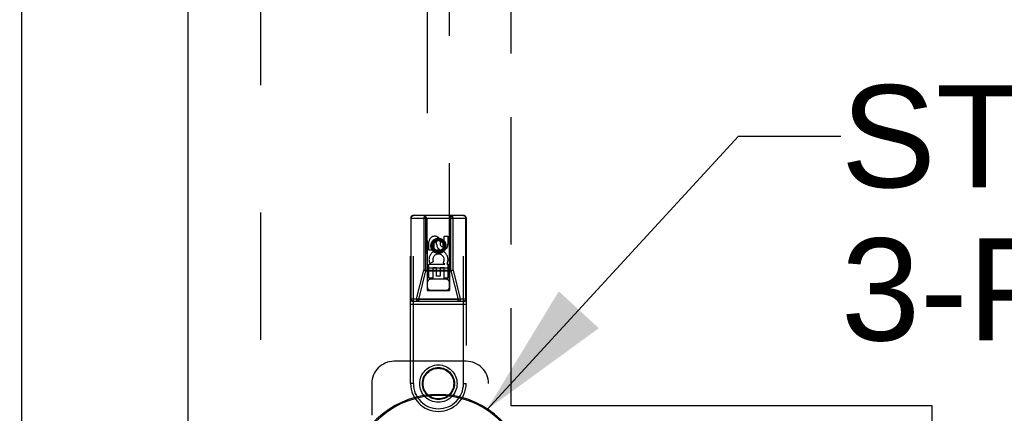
# Model space of a CAD drawing. Header units: inches. Extents: x 0 to 260, y 0 to 168.
# Tile 69 of 95: x 82.56 to 93.63, y 83.21 to 87.63. Entities that reach past the tile are written whole.
import ezdxf

# ---------------------------------------------------------------- set-up
doc = ezdxf.new("R2010")
doc.units = ezdxf.units.IN
doc.header["$LTSCALE"] = 14.290393
doc.header["$MEASUREMENT"] = 0
doc.linetypes.add('HIDDEN', pattern=[0.2, 0.1, -0.1])
doc.linetypes.add('PHANTOM', pattern=[0.8, 0.45, -0.05, 0.1, -0.05, 0.1, -0.05])
doc.layers.get('0').update_dxf_attribs({"linetype": 'CONTINUOUS'})
for name, color, linetype in [('02___PRT_ALL_AXES', 7, 'CONTINUOUS'), ('AVAILABLE_DOOR_SPACE', 7, 'CONTINUOUS'), ('DEFAULT_2', 8, 'HIDDEN'), ('DIMENSIONS', 7, 'CONTINUOUS')]:
    doc.layers.add(name, color=color, linetype=linetype)
doc.styles.get("Standard").update_dxf_attribs({"font": 'arial.ttf'})
doc.dimstyles.new('DIMSTYLE_1', dxfattribs={"dimtxt": 1.146288, "dimasz": 1.528384, "dimexe": 0.09, "dimexo": 0.07, "dimgap": 0.0375, "dimtad": 0, "dimtih": 1, "dimtoh": 1, "dimzin": 4, "dimdsep": 46, "dimtxsty": 'Standard', "dimblk": '_FILLED', "dimblk1": '_FILLED', "dimblk2": '_FILLED', "dimcen": 0.09, "dimazin": 1, "dimtfac": 1, "dimtofl": 0, "dimtmove": 0, "dimatfit": 3, "dimldrblk": '_FILLED', "dimfxl": 1, "dimtolj": 1, "dimtzin": 4, "dimarcsym": 0})
doc.dimstyles.get("Standard").update_dxf_attribs({"dimtxt": 1.299127, "dimasz": 1.528384, "dimexe": 0.09, "dimexo": 0.07, "dimgap": 0.09, "dimtad": 0, "dimtih": 1, "dimtoh": 1, "dimzin": 4, "dimdsep": 46, "dimtxsty": 'Standard', "dimblk": '_FILLED', "dimblk1": '_FILLED', "dimblk2": '_FILLED', "dimcen": 0.09, "dimazin": 1, "dimtp": 0.01, "dimtm": 0.01, "dimtfac": 1, "dimtofl": 0, "dimtmove": 0, "dimatfit": 3, "dimldrblk": '_FILLED', "dimfxl": 1, "dimtolj": 1, "dimtzin": 4, "dimarcsym": 0})

# ---------------------------------------------------------------- blocks, each defined once
blk = doc.blocks.new('_FILLED')
at = {"color": 0, "linetype": 'ByBlock'}
blk.add_solid([(0, 0), (-1, 0.2), (-1, -0.2)], dxfattribs=at)
blk = doc.blocks.new('*D13')
at = {"layer": 'DIMENSIONS', "color": 2, "linetype": 'Continuous'}
for p, q in [((78.955, 94.312), (76.021, 94.312)), ((82.58, 94.312), (85.637, 94.312))]:
    blk.add_line(p, q, dxfattribs=at)
at = {"layer": 'DIMENSIONS', "color": 2, "linetype": 'Continuous', "xscale": 1.5283842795, "yscale": 1.5283842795, "zscale": 1.5283842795}
blk.add_blockref('_FILLED', (78.955, 94.312), dxfattribs=at)
at = {"layer": 'DIMENSIONS', "color": 2, "linetype": 'Continuous', "xscale": 1.5283842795, "yscale": 1.5283842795, "zscale": 1.5283842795, "rotation": 180}
blk.add_blockref('_FILLED', (82.58, 94.312), dxfattribs=at)
at = {"layer": 'DIMENSIONS', "color": 2, "linetype": 'Continuous', "insert": (75.448, 94.885), "char_height": 1.1463, "width": 3.11501, "attachment_point": 3, "line_spacing_factor": 0.9}
blk.add_mtext('3.63', dxfattribs=at)

msp = doc.modelspace()

# ---------------------------------------------------------------- linework, layer by layer
at = {"color": 3, "linetype": 'Continuous'}
for p, q in [((82.58, 117.566), (82.58, 47.274)), ((84.455, 47.274), (84.455, 117.566))]:
    msp.add_line(p, q, dxfattribs=at)
at = {"color": 7, "linetype": 'Continuous'}
for radius, start, end in [(1.004, 333.5698, 206.4302), (0.992, 329.0941, 210.9059)]:
    msp.add_arc((87.267, 82.42), radius, start, end, dxfattribs=at)
at = {"layer": '02___PRT_ALL_AXES', "color": 8, "linetype": 'HIDDEN'}
for p, q in [((87.288, 85.149), (87.288, 85.102)), ((87.332, 85.199), (87.374, 85.199)), ((87.332, 85.106), (87.332, 85.199)), ((87.374, 85.199), (87.374, 85.106)), ((87.161, 85.042), (87.161, 85.135)), ((87.203, 85.042), (87.161, 85.042)), ((87.203, 85.135), (87.203, 85.042)), ((87.247, 85.106), (87.247, 85.135)), ((87.161, 84.886), (87.338, 84.886)), ((87.161, 84.73), (87.161, 84.886)), ((87.209, 84.91), (87.17, 84.894)), ((87.246, 84.843), (87.203, 84.843)), ((87.203, 84.843), (87.203, 84.73)), ((87.246, 84.751), (87.246, 84.843)), ((87.332, 84.843), (87.288, 84.843)), ((87.288, 84.843), (87.288, 84.751)), ((87.338, 84.886), (87.32, 84.899)), ((87.332, 84.73), (87.332, 84.843)), ((87.364, 84.89), (87.362, 84.886)), ((87.362, 84.886), (87.374, 84.886)), ((87.374, 84.886), (87.374, 84.73)), ((87.203, 84.73), (87.161, 84.73)), ((87.288, 84.751), (87.246, 84.751)), ((87.374, 84.73), (87.332, 84.73))]:
    msp.add_line(p, q, dxfattribs=at)
for centre, radius in [((87.267, 85.092), 0.085), ((87.267, 83.545), 0.172)]:
    msp.add_circle(centre, radius, dxfattribs=at)
for centre, radius, start, end in [((87.225, 85.135), 0.0644, 12.2995, 180.0775), ((87.225, 85.135), 0.0219, 359.9011, 180), ((87.268, 84.936), 0.107, 334.2636, 203.4027), ((87.311, 85.106), 0.0635, 180, 360), ((87.31, 85.106), 0.0219, 190.307, 360), ((87.268, 84.936), 0.0639, 324.8895, 203.4026)]:
    msp.add_arc(centre, radius, start, end, dxfattribs=at)
at = {"layer": 'AVAILABLE_DOOR_SPACE', "color": 4, "linetype": 'PHANTOM'}
for p, q in [((88.08, 116.545), (88.08, 83.295)), ((92.817, 83.295), (88.08, 83.295)), ((92.817, 82.42), (92.817, 83.295))]:
    msp.add_line(p, q, dxfattribs=at)
at = {"layer": 'DEFAULT_2', "color": 8, "linetype": 'HIDDEN'}
for p, q in [((85.267, 116.905), (85.267, 47.935)), ((87.142, 116.592), (87.142, 84.59)), ((87.392, 84.59), (87.392, 116.592)), ((86.955, 85.402), (87.58, 85.402)), ((86.955, 83.545), (86.955, 85.402)), ((86.962, 84.497), (86.962, 85.402)), ((87.55, 85.432), (86.985, 85.432)), ((86.985, 83.545), (86.985, 85.432)), ((87.103, 85.402), (87.103, 84.82)), ((87.137, 85.402), (87.107, 85.432)), ((87.127, 84.811), (87.127, 85.432)), ((87.137, 85.402), (87.141, 84.592)), ((87.394, 84.592), (87.397, 85.402)), ((87.397, 85.402), (87.427, 85.432)), ((87.408, 84.811), (87.408, 85.432)), ((87.431, 84.82), (87.431, 85.402)), ((87.55, 83.545), (87.55, 85.432)), ((87.573, 85.402), (87.573, 84.497)), ((87.58, 85.402), (87.58, 83.545)), ((87.267, 85.164), (87.205, 85.128)), ((87.267, 85.152), (87.215, 85.122)), ((87.267, 85.164), (87.267, 85.152)), ((87.33, 85.128), (87.267, 85.164)), ((87.32, 85.122), (87.267, 85.152)), ((87.205, 85.128), (87.205, 85.056)), ((87.205, 85.128), (87.215, 85.122)), ((87.205, 85.056), (87.215, 85.061)), ((87.205, 85.056), (87.267, 85.02)), ((87.215, 85.122), (87.215, 85.061)), ((87.215, 85.061), (87.267, 85.031)), ((87.267, 85.031), (87.32, 85.061)), ((87.267, 85.02), (87.33, 85.056)), ((87.267, 85.02), (87.267, 85.031)), ((87.33, 85.128), (87.32, 85.122)), ((87.32, 85.061), (87.32, 85.122)), ((87.33, 85.056), (87.32, 85.061)), ((87.33, 85.056), (87.33, 85.128)), ((87.022, 84.497), (87.103, 84.82)), ((87.045, 84.488), (87.127, 84.811)), ((87.103, 84.82), (87.431, 84.82)), ((87.127, 84.811), (87.408, 84.811)), ((87.395, 84.842), (87.14, 84.842)), ((87.408, 84.811), (87.49, 84.488)), ((87.431, 84.82), (87.513, 84.497)), ((87.352, 84.717), (87.182, 84.717)), ((87.141, 84.592), (87.394, 84.592)), ((87.142, 84.593), (87.392, 84.593)), ((87.142, 84.59), (87.392, 84.59)), ((86.955, 84.497), (87.58, 84.497)), ((87.49, 84.488), (87.045, 84.488)), ((87.045, 84.467), (87.045, 84.488)), ((87.49, 84.467), (87.49, 84.488)), ((86.955, 84.437), (87.58, 84.437)), ((87.55, 84.467), (86.985, 84.467)), ((87.58, 83.795), (86.767, 83.795)), ((86.517, 83.545), (86.517, 83.191)), ((86.985, 83.545), (86.955, 83.545)), ((87.55, 83.545), (87.58, 83.545)), ((87.83, 81.295), (87.83, 83.545))]:
    msp.add_line(p, q, dxfattribs=at)
for points in [[(86.962, 85.402), (86.962, 85.407), (86.963, 85.411), (86.964, 85.416), (86.966, 85.42), (86.969, 85.423), (86.971, 85.426), (86.974, 85.429), (86.978, 85.431), (86.981, 85.432), (86.985, 85.432)], [(87.127, 85.432), (87.123, 85.432), (87.119, 85.431), (87.116, 85.429), (87.113, 85.426), (87.11, 85.423), (87.108, 85.42), (87.106, 85.416), (87.105, 85.411), (87.104, 85.407), (87.103, 85.402)], [(87.431, 85.402), (87.431, 85.407), (87.43, 85.411), (87.429, 85.416), (87.427, 85.42), (87.425, 85.423), (87.422, 85.426), (87.419, 85.429), (87.415, 85.431), (87.412, 85.432), (87.408, 85.432)], [(87.55, 85.432), (87.554, 85.432), (87.557, 85.431), (87.56, 85.429), (87.564, 85.426), (87.566, 85.423), (87.569, 85.42), (87.571, 85.416), (87.572, 85.411), (87.573, 85.407), (87.573, 85.402)], [(87.103, 84.82), (87.106, 84.818), (87.11, 84.816), (87.114, 84.815), (87.118, 84.813), (87.122, 84.812), (87.127, 84.811)], [(87.431, 84.82), (87.428, 84.818), (87.425, 84.816), (87.421, 84.815), (87.417, 84.813), (87.413, 84.812), (87.408, 84.811)], [(86.985, 84.467), (86.981, 84.467), (86.978, 84.469), (86.974, 84.47), (86.971, 84.473), (86.969, 84.476), (86.966, 84.479), (86.964, 84.483), (86.963, 84.488), (86.962, 84.492), (86.962, 84.497)], [(87.045, 84.467), (87.042, 84.467), (87.038, 84.469), (87.035, 84.47), (87.032, 84.473), (87.029, 84.476), (87.026, 84.479), (87.025, 84.483), (87.023, 84.488), (87.022, 84.492), (87.022, 84.497)], [(87.022, 84.497), (87.025, 84.495), (87.028, 84.494), (87.032, 84.492), (87.036, 84.491), (87.041, 84.489), (87.045, 84.488)], [(87.513, 84.497), (87.51, 84.495), (87.506, 84.494), (87.503, 84.492), (87.499, 84.491), (87.494, 84.489), (87.49, 84.488)], [(87.513, 84.497), (87.513, 84.492), (87.512, 84.488), (87.51, 84.483), (87.508, 84.479), (87.506, 84.476), (87.503, 84.473), (87.5, 84.47), (87.497, 84.469), (87.493, 84.467), (87.49, 84.467)], [(87.573, 84.497), (87.573, 84.492), (87.572, 84.488), (87.571, 84.483), (87.569, 84.479), (87.566, 84.476), (87.564, 84.473), (87.56, 84.47), (87.557, 84.469), (87.554, 84.467), (87.55, 84.467)]]:
    msp.add_lwpolyline(points, dxfattribs=at)
for centre, radius in [((87.267, 85.092), 0.0845), ((87.267, 85.092), 0.0745), ((87.267, 83.545), 0.21), ((87.267, 83.545), 0.18)]:
    msp.add_circle(centre, radius, dxfattribs=at)
for centre, radius, start, end in [((86.985, 85.402), 0.03, 90, 180), ((87.55, 85.402), 0.03, 0, 90), ((87.182, 84.677), 0.04, 90, 180), ((87.352, 84.677), 0.04, 0, 90), ((87.182, 84.632), 0.04, 180, 270), ((87.352, 84.632), 0.04, 270, 360), ((86.985, 84.497), 0.03, 180, 270), ((87.55, 84.497), 0.03, 270, 360), ((86.767, 83.545), 0.25, 90, 180), ((87.58, 83.545), 0.25, 0, 90), ((87.267, 83.545), 0.312, 180, 360), ((87.267, 83.545), 0.282, 180, 360)]:
    msp.add_arc(centre, radius, start, end, dxfattribs=at)

# ---------------------------------------------------------------- texts
at = {"layer": 'DIMENSIONS', "color": 2, "linetype": 'Continuous', "insert": (91.793, 86.895), "char_height": 1.14629, "width": 14.29664, "attachment_point": 1, "line_spacing_factor": 0.9}
msp.add_mtext('STAINLESS STEEL\\P3-PT. HARDWARE', dxfattribs=at)

# ---------------------------------------------------------------- dimensions: what is measured, and where the dimension line sits
at = {"layer": 'DIMENSIONS', "color": 2, "linetype": 'Continuous'}
dim = msp.add_linear_dim(base=(82.579957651, 94.312027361), p1=(78.954957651, 116.544575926), p2=(82.579957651, 47.273575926), dimstyle='DIMSTYLE_1', dxfattribs=at)
dim.commit()
dim.dimension.update_dxf_attribs({"geometry": '*D13', "text_midpoint": (73.889338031, 94.305633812), "dimtype": 160})

# ---------------------------------------------------------------- leaders
at = {"layer": 'DIMENSIONS', "color": 2, "linetype": 'Continuous', "annotation_type": 0, "has_hookline": 1, "hookline_direction": 1, "text_width": 14.2}
msp.add_leader([(87.81, 83.25), (90.641, 86.322), (91.793, 86.322)], dimstyle='Standard', override={"dimtad": 0}, dxfattribs=at)

doc.saveas('drawing.dxf')
